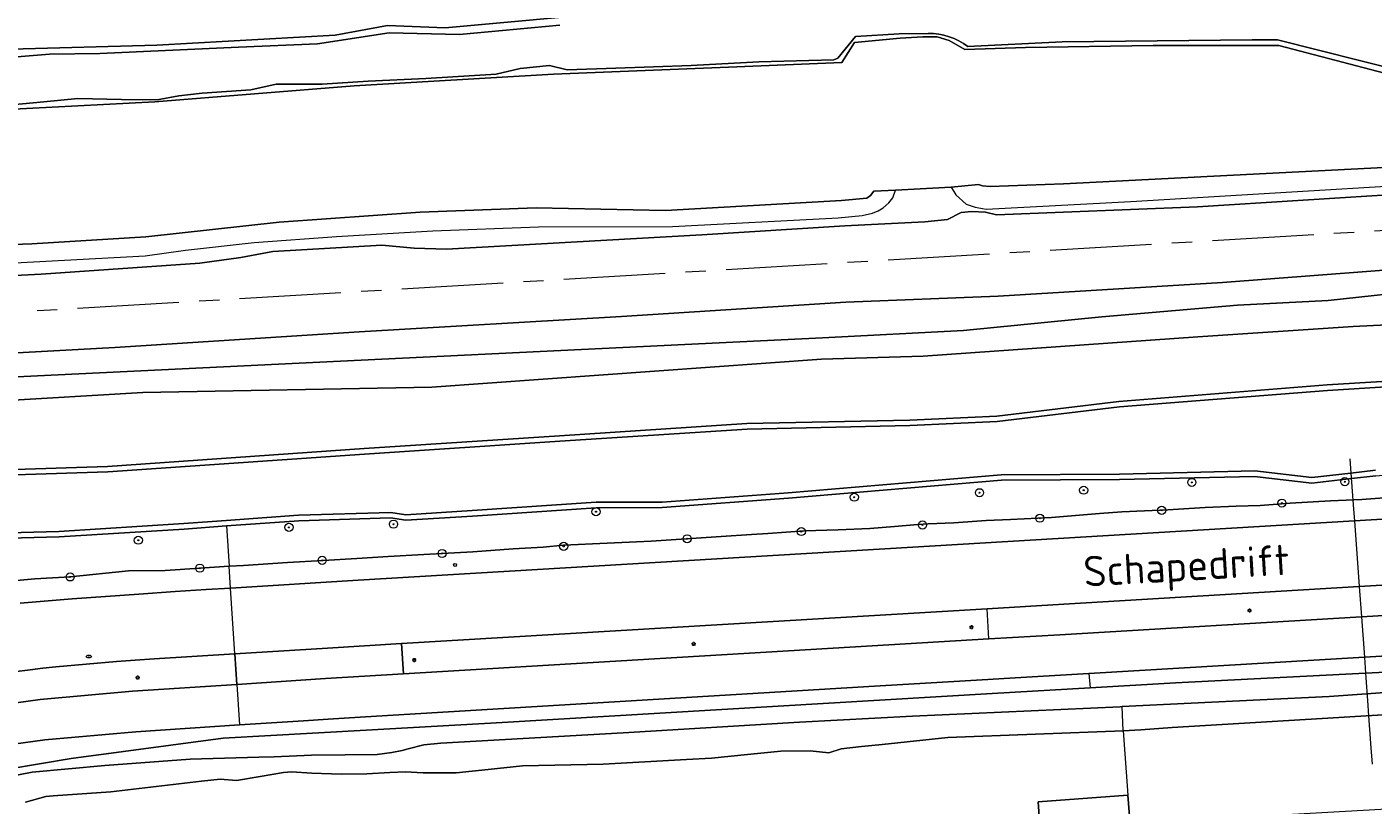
# Model space of a CAD drawing. Header units: metres. Extents: x 92650 to 117222, y 425801 to 461092.
# Tile 83 of 146: x 115309 to 115442, y 426870 to 426947. Entities that reach past the tile are written whole.
import ezdxf
from ezdxf.enums import TextEntityAlignment as Align

# ---------------------------------------------------------------- set-up
doc = ezdxf.new("R2010")
doc.units = ezdxf.units.M
doc.linetypes.add('AM-AS-SO', pattern=[16, 10, -2, 2, -2])
doc.layers.get('0').update_dxf_attribs({"color": 253, "linetype": 'CONTINUOUS', "lineweight": 15})
for name, color, linetype, lineweight in [('B-WE-AM-AS_SPOOR_TREIN-G', 253, 'AM-AS-SO', 15), ('B-WE-GR-BOOM-S', 253, 'CONTINUOUS', 15), ('B-WE-GR-GRAS-GV', 253, 'CONTINUOUS', 15), ('B-WE-GR-GROENVOORZIENING-GV', 253, 'CONTINUOUS', 15), ('B-WE-GR-STRUIK-GV', 253, 'CONTINUOUS', 15), ('B-WE-GW-TALUD_KRUIN-G', 253, 'CONTINUOUS', 15), ('B-WE-IE-MEUBILAIR-S', 253, 'CONTINUOUS', 15), ('B-WE-KW-KUNSTWERK_DUIKER-G', 253, 'CONTINUOUS', 15), ('B-WE-OG-TERREIN_BEGROEID-GV', 253, 'CONTINUOUS', 15), ('B-WE-OG-TERREIN_OEVER-GV', 253, 'CONTINUOUS', 15), ('B-WE-OG-TOPOGRAFIE-T18', 7, 'CONTINUOUS', 15), ('B-WE-OG-WATER-GV', 253, 'CONTINUOUS', 15), ('B-WE-OG-WATER_MEER-GV', 253, 'CONTINUOUS', 15), ('B-WE-OG-WATER_SLOOT-GV', 253, 'CONTINUOUS', 15), ('B-WE-OG-WEG-GV', 253, 'CONTINUOUS', 15), ('B-WE-VH-GESLOTENVERHARDING_ASFALT-GV', 253, 'CONTINUOUS', 15), ('B-WE-VH-HALFVERHARDING-GV', 253, 'CONTINUOUS', 15), ('B-WE-VH-OPENVERHARDING_BETONELEMENT-GV', 253, 'CONTINUOUS', 15), ('B-WE-VH-OPENVERHARDING_BETONSTRAATSTEEN-GV', 253, 'CONTINUOUS', 15)]:
    doc.layers.add(name, color=color, linetype=linetype, lineweight=lineweight)
doc.styles.add('NLCS-ISO', font='NLCS-ISO.ttf')
doc.styles.add('NLCS-ISO-M200-T18', font='NLCS-ISO.ttf', dxfattribs={"height": 0.36})

# ---------------------------------------------------------------- blocks, each defined once
blk = doc.blocks.new('SIE-MEUBILAIR_PAAL_LICHTMAST-SO')
for points in [[(-0.62, 0), (-1, 0)], [(-0.71, 0.71), (-0.44, 0.44)], [(0, 1), (0, 0.62)], [(0.44, 0.44), (0.71, 0.71)], [(1, 0), (0.62, 0)], [(-0.71, -0.71), (-0.44, -0.44)], [(0, -0.62), (0, -1)], [(0.44, -0.44), (0.71, -0.71)]]:
    blk.add_lwpolyline(points)
blk.add_circle((0, 0), 0.5)
blk = doc.blocks.new('SIE-MEUBILAIR_PAAL_VERKEERSBORD-SO')
blk.add_circle((0, 0), 0.75)
at = {"style": 'NLCS-ISO'}
blk.add_text('vb', height=0.75, dxfattribs=at).set_placement((0, 0.07), align=Align.MIDDLE_CENTER)
blk = doc.blocks.new('SIE-MEUBILAIR_PUT_KOLK-SO')
blk.add_ellipse((0, 0), major_axis=(1.25, 0), ratio=0.54)
at = {"style": 'NLCS-ISO'}
blk.add_text('klk', height=0.75, dxfattribs=at).set_placement((0.03, 0), align=Align.MIDDLE_CENTER)
blk = doc.blocks.new('SGR-BOOM_GBKN-SO')
at = {"linetype": 'ByBlock', "lineweight": 18}
h = blk.add_hatch(color=0, dxfattribs=at)
h.dxf.hatch_style = 1
edge = h.paths.add_edge_path()
edge.add_arc((0, 0), 0.25, 0, 360)
at = {"color": 0, "linetype": 'ByBlock', "lineweight": 18}
for radius in [2, 0.25]:
    blk.add_circle((0, 0), radius, dxfattribs=at)
at = {"color": 0, "linetype": 'ByBlock', "lineweight": 18, "style": 'NLCS-ISO'}
blk.add_attdef('SOORT', (2.5, 0), '', height=1.5, dxfattribs=at)

msp = doc.modelspace()

# ---------------------------------------------------------------- linework, layer by layer
at = {"layer": 'B-WE-AM-AS_SPOOR_TREIN-G', "transparency": 33554687, "flags": 128}
msp.add_lwpolyline([(116378.649, 426978.553), (116313.265, 426974.979), (116268.79, 426972.94), (116228.66, 426971.41), (116192.667, 426969.929), (116165.48, 426969.18), (116134, 426967.68), (116098.45, 426965.86), (115986.75, 426959.28), (115956.388, 426957.403), (115928.26, 426955.83), (115897.64, 426953.89), (115871.105, 426952.419), (115718.045, 426943.286), (115695.872, 426941.858), (115546.27, 426932.85), (115485.84, 426929.42), (115451.371, 426927.274), (115256.116, 426915.623), (115200.4, 426912.45), (115061.99, 426904.15), (114986.549, 426899.545), (114729.261, 426884.168), (114632.81, 426878.605), (114336.434, 426860.848), (114266.275, 426856.5), (114176.977, 426851.178), (114065.739, 426844.741), (114020.479, 426841.948), (113942.585, 426837.311), (113911.266, 426835.668), (113883.665, 426834.561), (113859.82, 426833.885), (113841.838, 426833.5), (113821.731, 426833.221), (113799.968, 426833.137), (113777.619, 426833.235), (113754.581, 426833.535), (113722.881, 426834.319), (113683.682, 426835.831), (113647.223, 426837.818), (113611.073, 426840.142), (113590.471, 426841.72), (113564.676, 426843.495), (113525.176, 426846.551), (113498.443, 426848.864), (113484.376, 426850.17), (113466.008, 426852.021), (113446.083, 426854.338), (113431.85, 426856.105), (113417.098, 426858.054), (113378.34, 426863.689), (113344.463, 426869.284), (113327.206, 426872.286), (113303.685, 426876.54)], dxfattribs=at)
at = {"layer": 'B-WE-GR-GRAS-GV', "transparency": 33554687, "flags": 128}
for points in [[(115307.813, 426944.656), (115322.152, 426945.054), (115339.729, 426946.037), (115344.883, 426946.989), (115350.545, 426946.753), (115368.215, 426948.377)], [(115459.773, 426933.865), (115411.461, 426931.385), (115404.25, 426931.113), (115403.507, 426931.188), (115403.087, 426931.332), (115400.415, 426931.065), (115400.871, 426930.292), (115401.875, 426929.393), (115402.789, 426929.074), (115403.866, 426928.894), (115418.098, 426929.655), (115446.541, 426931.354)], [(115281.749, 426921.002), (115310.757, 426922.498), (115326.38, 426923.579), (115330.418, 426924.133), (115333.569, 426924.723), (115344.33, 426925.332), (115347.49, 426925.037), (115350.683, 426924.943), (115375.834, 426926.357), (115389.921, 426927.234), (115397.819, 426927.625), (115400.061, 426927.872), (115401.391, 426928.572), (115402.448, 426928.659), (115403.802, 426928.586), (115404.879, 426928.341), (115424.682, 426929.121), (115455.917, 426931.084)], [(115297.118, 426922.994), (115321.013, 426924.282), (115324.961, 426924.862), (115331.753, 426925.606), (115339.839, 426926.185), (115349.343, 426926.74), (115359.74, 426927.15), (115372.971, 426927.178), (115389.293, 426928.034), (115391.644, 426928.274), (115392.672, 426928.498), (115393.217, 426928.714), (115393.704, 426929.029), (115394.255, 426929.525), (115394.654, 426930.012), (115394.909, 426930.768), (115392.802, 426930.66), (115392.474, 426930.242), (115392.112, 426929.962), (115389.607, 426929.737), (115372.28, 426928.764), (115359.54, 426929.031), (115348.083, 426928.579), (115334.201, 426927.603), (115321.056, 426926.164), (115309.834, 426925.483), (115297.777, 426925.061)], [(115400.415, 426931.065), (115394.909, 426930.768)], [(115451.2, 426923.505), (115427.147, 426921.669), (115405.035, 426920.305), (115390.045, 426919.727), (115367.936, 426918.319), (115342.072, 426916.793), (115318.024, 426915.245), (115295.725, 426914.046)], [(115298.85, 426911.907), (115387.724, 426916.208), (115401.632, 426916.941), (115415.265, 426918.271), (115428.61, 426919.423), (115437.542, 426919.883), (115447.819, 426921.002)], [(115455.494, 426918.089), (115440.022, 426917.314), (115424.721, 426916.296), (115397.651, 426914.388), (115387.651, 426914.116), (115349.259, 426911.357), (115320.766, 426910.826), (115306.333, 426909.972)], [(115300.023, 426902.976), (115317.293, 426903.538), (115342.581, 426905.287), (115361.824, 426906.568), (115380.274, 426907.757), (115396.326, 426908.101), (115404.908, 426908.506), (115416.931, 426909.942), (115437.439, 426911.568), (115454.704, 426912.632)]]:
    msp.add_lwpolyline(points, dxfattribs=at)
at = {"layer": 'B-WE-GR-GROENVOORZIENING-GV', "transparency": 33554687, "flags": 128}
for points in [[(115447.981, 426941.017), (115432.688, 426945.015), (115420.297, 426945.018), (115407.736, 426944.805), (115401.767, 426944.615), (115400.2, 426945.523), (115399.036, 426945.871), (115397.632, 426945.869), (115395.378, 426945.741), (115390.874, 426945.33), (115389.634, 426943.327), (115379.307, 426942.932), (115361.242, 426942.208), (115341.601, 426941.06), (115321.968, 426939.47), (115296.631, 426938.151)], [(115297.777, 426925.061), (115309.834, 426925.483), (115321.056, 426926.164), (115334.201, 426927.603), (115348.083, 426928.579), (115359.54, 426929.031), (115372.28, 426928.764), (115389.607, 426929.737), (115392.112, 426929.962), (115392.474, 426930.242), (115392.802, 426930.66), (115394.909, 426930.768), (115400.415, 426931.065), (115403.087, 426931.332), (115403.507, 426931.188), (115404.25, 426931.113), (115411.461, 426931.385), (115459.773, 426933.865)]]:
    msp.add_lwpolyline(points, dxfattribs=at)
at = {"layer": 'B-WE-GR-STRUIK-GV', "transparency": 33554687, "flags": 128}
for points in [[(115447.819, 426921.002), (115437.542, 426919.883), (115428.61, 426919.423), (115415.265, 426918.271), (115401.632, 426916.941), (115387.724, 426916.208), (115298.85, 426911.907)], [(115306.333, 426909.972), (115320.766, 426910.826), (115349.259, 426911.357), (115387.651, 426914.116), (115397.651, 426914.388), (115424.721, 426916.296), (115440.022, 426917.314), (115455.494, 426918.089)]]:
    msp.add_lwpolyline(points, dxfattribs=at)
at = {"layer": 'B-WE-GW-TALUD_KRUIN-G', "transparency": 33554687, "flags": 128}
for points in [[(115400.415, 426931.065), (115400.871, 426930.292), (115401.875, 426929.393), (115402.789, 426929.074), (115403.866, 426928.894), (115418.098, 426929.655), (115446.541, 426931.354), (115456.256, 426931.851), (115462.628, 426932.83), (115463.69, 426932.929), (115464.864, 426932.883), (115468.071, 426932.52), (115468.885, 426932.583), (115469.309, 426932.665), (115470.274, 426933.056), (115471.245, 426933.735), (115471.52, 426934.544), (115471.491, 426935.239)], [(115293.415, 426924.768), (115293.666, 426924.281), (115294.376, 426923.592), (115295.063, 426923.233), (115295.894, 426923.011), (115297.118, 426922.994), (115321.013, 426924.282), (115324.961, 426924.862), (115331.753, 426925.606), (115339.839, 426926.185), (115349.343, 426926.74), (115359.74, 426927.15), (115372.971, 426927.178), (115389.293, 426928.034), (115391.644, 426928.274), (115392.672, 426928.498), (115393.217, 426928.714), (115393.704, 426929.029), (115394.255, 426929.525), (115394.654, 426930.012), (115394.909, 426930.768)]]:
    msp.add_lwpolyline(points, dxfattribs=at)
at = {"layer": 'B-WE-KW-KUNSTWERK_DUIKER-G', "transparency": 33554687, "flags": 128}
for points in [[(115439.697, 426904.296), (115439.8, 426902.881)], [(115439.8, 426902.881), (115440.058, 426899.341)], [(115440.058, 426899.341), (115440.142, 426898.186)], [(115440.142, 426898.186), (115440.614, 426891.69)], [(115440.614, 426891.69), (115440.831, 426888.713)], [(115440.831, 426888.713), (115441.121, 426884.724)], [(115441.121, 426884.724), (115441.236, 426883.149)], [(115441.236, 426883.149), (115441.464, 426880.016)], [(115441.464, 426880.016), (115441.507, 426879.422)], [(115441.507, 426879.422), (115441.769, 426875.82)], [(115441.769, 426875.82), (115441.887, 426874.202)]]:
    msp.add_lwpolyline(points, dxfattribs=at)
at = {"layer": 'B-WE-OG-TERREIN_BEGROEID-GV', "transparency": 33554687, "flags": 128}
for points in [[(115442.258, 426902.62), (115439.861, 426902.346), (115435.929, 426901.896), (115430.303, 426902.555), (115417, 426902.243), (115405.368, 426902.181), (115384.386, 426900.401), (115371.943, 426899.493), (115365.441, 426899.462), (115353.254, 426898.651), (115346.672, 426898.24), (115345.18, 426898.46), (115336.137, 426898.181), (115329.008, 426897.668), (115329.27, 426893.694), (115330.706, 426893.788), (115335.026, 426894.069), (115338.552, 426894.278), (115341.866, 426894.475), (115344.957, 426894.658), (115348.461, 426894.867), (115350.258, 426894.958), (115353.292, 426895.112), (115357.258, 426895.41), (115360.214, 426895.584), (115362.232, 426895.772), (115366.535, 426895.974), (115370.838, 426896.177), (115377.74, 426896.635), (115380.752, 426896.835), (115382.362, 426896.942), (115385.956, 426897.18), (115389.288, 426897.295), (115392.385, 426897.434), (115394.813, 426897.621), (115397.13, 426897.798), (115398.146, 426897.876), (115400.687, 426897.989), (115403.865, 426898.215), (115406.26, 426898.294), (115410.303, 426898.49), (115415.032, 426898.885), (115417.236, 426899.068), (115419.461, 426899.169), (115421.75, 426899.262), (115425.43, 426899.479), (115428.483, 426899.634), (115430.854, 426899.701), (115433.794, 426899.922), (115437.78, 426900.147), (115440.862, 426900.267), (115443.067, 426900.451)], [(115329.008, 426897.668), (115324.856, 426897.369), (115312.516, 426896.587), (115303.845, 426896.368)], [(115307.591, 426892.221), (115310.136, 426892.459), (115313.611, 426892.647), (115319.365, 426893.234), (115322.981, 426893.286), (115326.386, 426893.507), (115329.27, 426893.694)], [(115456.925, 426883.936), (115441.236, 426883.149), (115422.508, 426882.21), (115414.106, 426881.715), (115404.452, 426881.146), (115356.178, 426878.301), (115342.784, 426877.543), (115328.698, 426876.745), (115313.726, 426874.767), (115298.066, 426872.115)], [(115304.095, 426872.302), (115309.86, 426873.399), (115317.016, 426874.071), (115325.437, 426874.699), (115332.207, 426874.889), (115333.699, 426874.923), (115337.401, 426875.072), (115340.719, 426875.123), (115343.862, 426875.162), (115345.289, 426875.339), (115346.329, 426875.527), (115346.921, 426875.711), (115348.449, 426876.11), (115350.143, 426876.268), (115368.092, 426877.268), (115385.458, 426878.346), (115396.594, 426878.931), (115417.051, 426879.853), (115417.253, 426879.863), (115437.638, 426880.863), (115447.261, 426881.543)]]:
    msp.add_lwpolyline(points, dxfattribs=at)
at = {"layer": 'B-WE-OG-TERREIN_OEVER-GV', "transparency": 33554687, "flags": 128}
for points in [[(115368.215, 426948.377), (115350.545, 426946.753), (115344.883, 426946.989), (115339.729, 426946.037), (115322.152, 426945.054), (115307.813, 426944.656)], [(115210.567, 426936.122), (115218.574, 426936.928), (115220.493, 426937.461), (115225.335, 426938.805), (115233.388, 426939.331), (115242.976, 426939.956), (115247.793, 426941.191), (115251.492, 426941.452), (115257.041, 426941.343), (115266.55, 426941.583), (115271.925, 426942.192), (115279.867, 426942.41), (115284.539, 426940.662), (115289.827, 426941.032), (115292.286, 426942.273), (115298.596, 426943.275), (115303.971, 426943.536), (115311.565, 426944.167), (115316.548, 426944.245), (115330.213, 426944.852), (115337.975, 426945.196), (115345.041, 426946.265), (115351.961, 426946.091), (115361.84, 426947.027)], [(115296.631, 426938.151), (115321.968, 426939.47), (115341.601, 426941.06), (115361.242, 426942.208), (115379.307, 426942.932), (115389.634, 426943.327), (115390.874, 426945.33), (115395.378, 426945.741), (115397.632, 426945.869), (115399.036, 426945.871), (115400.2, 426945.523), (115401.767, 426944.615), (115407.736, 426944.805), (115420.297, 426945.018), (115432.688, 426945.015), (115447.981, 426941.017)], [(115398.145, 426946.21), (115395.273, 426946.172), (115390.97, 426945.898), (115389.23, 426943.783), (115388.844, 426943.609), (115381.458, 426943.41), (115374.804, 426943.039), (115367.37, 426942.788), (115362.571, 426942.626), (115360.842, 426943.037), (115357.958, 426942.751), (115355.583, 426942.191), (115348.669, 426941.755), (115342.965, 426941.514), (115338.448, 426941.221), (115333.922, 426941.196), (115331.423, 426940.648), (115326.623, 426940.337), (115324.311, 426940.06), (115322.184, 426939.648), (115318.669, 426939.712), (115314.37, 426939.79), (115311.012, 426939.469), (115305.731, 426938.965)], [(115444.801, 426942.487), (115432.558, 426945.589), (115430.053, 426945.589), (115411.348, 426945.394), (115402.057, 426944.929)], [(115454.704, 426912.632), (115437.439, 426911.568), (115416.931, 426909.942), (115404.908, 426908.506), (115396.326, 426908.101), (115380.274, 426907.757), (115361.824, 426906.568), (115342.581, 426905.287), (115317.293, 426903.538), (115300.023, 426902.976)], [(115300.047, 426902.438), (115317.32, 426903), (115342.617, 426904.75), (115361.859, 426906.031), (115380.297, 426907.219), (115396.344, 426907.563), (115404.953, 426907.969), (115416.984, 426909.406), (115437.477, 426911.031), (115454.734, 426912.094)], [(115303.845, 426896.368), (115312.516, 426896.587), (115324.856, 426897.369), (115329.008, 426897.668), (115336.137, 426898.181), (115345.18, 426898.46), (115346.672, 426898.24), (115353.254, 426898.651), (115365.441, 426899.462), (115371.943, 426899.493), (115384.386, 426900.401), (115405.368, 426902.181), (115417, 426902.243), (115430.303, 426902.555), (115435.929, 426901.896), (115439.861, 426902.346), (115442.258, 426902.62), (115459.236, 426904.184), (115472.15, 426906.086), (115478.746, 426905.936)], [(115442.203, 426903.156), (115439.8, 426902.881), (115435.93, 426902.438), (115430.328, 426903.094), (115416.992, 426902.781), (115405.344, 426902.719), (115384.344, 426900.938), (115371.922, 426900.031), (115365.422, 426900), (115353.219, 426899.188), (115346.695, 426898.781), (115345.211, 426899), (115336.109, 426898.719), (115328.969, 426898.205), (115324.82, 426897.906), (115312.492, 426897.125), (115303.828, 426896.906)], [(115447.261, 426881.543), (115437.638, 426880.863), (115417.253, 426879.863)], [(115309.203, 426870.451), (115311.226, 426871.012), (115311.925, 426871.063), (115317.61, 426871.484), (115326.55, 426872.516), (115328.405, 426872.73), (115329.993, 426872.57), (115332.346, 426872.967), (115334.644, 426873.372), (115335.411, 426873.451), (115337.408, 426873.298), (115340.303, 426873.219), (115342.855, 426873.228), (115345.12, 426873.385), (115346.648, 426873.454), (115348.379, 426873.356), (115351.626, 426873.356), (115354.801, 426873.682), (115358.166, 426874.027), (115366.128, 426874.204), (115374.323, 426874.641), (115376.806, 426874.774), (115380.335, 426875.141), (115383.628, 426875.484), (115386.523, 426875.521), (115388.343, 426875.307), (115389.574, 426875.718), (115391.589, 426875.932), (115393.605, 426876.146), (115400.072, 426876.833), (115417.36, 426877.496), (115417.253, 426879.863), (115417.051, 426879.853), (115396.594, 426878.931), (115385.458, 426878.346), (115368.092, 426877.268), (115350.143, 426876.268), (115348.449, 426876.11), (115346.921, 426875.711), (115346.329, 426875.527), (115345.289, 426875.339), (115343.862, 426875.162), (115340.719, 426875.123), (115337.401, 426875.072), (115333.699, 426874.923), (115332.207, 426874.889), (115325.437, 426874.699), (115317.016, 426874.071), (115309.86, 426873.399), (115304.095, 426872.302)], [(115417.36, 426877.496), (115419.108, 426877.563), (115422.189, 426877.804), (115436.945, 426878.696), (115446.757, 426879.29)]]:
    msp.add_lwpolyline(points, dxfattribs=at)
at = {"layer": 'B-WE-OG-TERREIN_OEVER-GV', "transparency": 33554687}
msp.add_lwpolyline([(115402.057, 426944.929, 0.1577169), (115398.145, 426946.21)], format="xyb", dxfattribs=at)
at = {"layer": 'B-WE-OG-WATER-GV', "transparency": 33554687, "flags": 128}
for points in [[(115361.84, 426947.027), (115351.961, 426946.091), (115345.041, 426946.265), (115337.975, 426945.196), (115330.213, 426944.852), (115316.548, 426944.245), (115311.565, 426944.167), (115303.971, 426943.536), (115298.596, 426943.275), (115292.286, 426942.273), (115289.827, 426941.032), (115284.539, 426940.662), (115279.867, 426942.41), (115271.925, 426942.192), (115266.55, 426941.583), (115257.041, 426941.343), (115251.492, 426941.452), (115247.793, 426941.191), (115242.976, 426939.956), (115233.388, 426939.331), (115225.335, 426938.805), (115220.493, 426937.461), (115218.574, 426936.928), (115210.567, 426936.122)], [(115305.731, 426938.965), (115311.012, 426939.469), (115314.37, 426939.79), (115318.669, 426939.712), (115322.184, 426939.648), (115324.311, 426940.06), (115326.623, 426940.337), (115331.423, 426940.648), (115333.922, 426941.196), (115338.448, 426941.221), (115342.965, 426941.514), (115348.669, 426941.755), (115355.583, 426942.191), (115357.958, 426942.751), (115360.842, 426943.037), (115362.571, 426942.626), (115367.37, 426942.788), (115374.804, 426943.039), (115381.458, 426943.41), (115388.844, 426943.609), (115389.23, 426943.783), (115390.97, 426945.898), (115395.273, 426946.172), (115398.145, 426946.21)], [(115402.057, 426944.929), (115411.348, 426945.394), (115430.053, 426945.589), (115432.558, 426945.589), (115444.801, 426942.487), (115451.574, 426940.771), (115458.838, 426940.215), (115460.004, 426940.273), (115468.537, 426942.368), (115471.857, 426942.815), (115475.208, 426942.873), (115475.943, 426942.613), (115477.445, 426941.197), (115478.701, 426940.952), (115483.639, 426940.995), (115485.513, 426940.888), (115487.502, 426940.541), (115488.871, 426939.806), (115490.046, 426938.789), (115491.049, 426937.437), (115492.396, 426935.517), (115494.58, 426935.639), (115495.579, 426935.694), (115497.616, 426935.808)]]:
    msp.add_lwpolyline(points, dxfattribs=at)
at = {"layer": 'B-WE-OG-WATER-GV', "transparency": 33554687}
msp.add_lwpolyline([(115398.145, 426946.21, -0.1577169), (115402.057, 426944.929)], format="xyb", dxfattribs=at)
at = {"layer": 'B-WE-OG-WATER_MEER-GV', "transparency": 33554687, "flags": 128}
for points in [[(115454.734, 426912.094), (115437.477, 426911.031), (115416.984, 426909.406), (115404.953, 426907.969), (115396.344, 426907.563), (115380.297, 426907.219), (115361.859, 426906.031), (115342.617, 426904.75), (115317.32, 426903), (115300.047, 426902.438)], [(115303.828, 426896.906), (115312.492, 426897.125), (115324.82, 426897.906), (115328.969, 426898.205), (115336.109, 426898.719), (115345.211, 426899), (115346.695, 426898.781), (115353.219, 426899.188), (115365.422, 426900), (115371.922, 426900.031), (115384.344, 426900.938), (115405.344, 426902.719), (115416.992, 426902.781), (115430.328, 426903.094), (115435.93, 426902.438), (115439.8, 426902.881), (115442.203, 426903.156)]]:
    msp.add_lwpolyline(points, dxfattribs=at)
at = {"layer": 'B-WE-OG-WATER_SLOOT-GV', "transparency": 33554687, "flags": 128}
msp.add_lwpolyline([(115417.36, 426877.496), (115417.817, 426871.143), (115418.03, 426868.291), (115419.513, 426868.448), (115444.473, 426869.874), (115455.121, 426870.459), (115481.537, 426872.455), (115481.067, 426880.077), (115480.552, 426880.825), (115479.94, 426881.297), (115479.431, 426881.43), (115478.596, 426881.493), (115459.956, 426880.299), (115454.105, 426879.924), (115451.403, 426879.631), (115448.783, 426879.661), (115446.757, 426879.29), (115436.945, 426878.696), (115422.189, 426877.804), (115419.108, 426877.563)], close=True, dxfattribs=at)
for points in [[(115417.36, 426877.496), (115400.072, 426876.833), (115393.605, 426876.146), (115391.589, 426875.932), (115389.574, 426875.718), (115388.343, 426875.307), (115386.523, 426875.521), (115383.628, 426875.484), (115380.335, 426875.141), (115376.806, 426874.774), (115374.323, 426874.641), (115366.128, 426874.204), (115358.166, 426874.027), (115354.801, 426873.682), (115351.626, 426873.356), (115348.379, 426873.356), (115346.648, 426873.454), (115345.12, 426873.385), (115342.855, 426873.228), (115340.303, 426873.219), (115337.408, 426873.298), (115335.411, 426873.451), (115334.644, 426873.372), (115332.346, 426872.967), (115329.993, 426872.57), (115328.405, 426872.73), (115326.55, 426872.516), (115317.61, 426871.484), (115311.925, 426871.063), (115311.226, 426871.012), (115309.203, 426870.451)], [(115288.975, 426859.909), (115309.776, 426861.711), (115309.892, 426861.799), (115310.894, 426861.868), (115334.572, 426863.365), (115342.939, 426863.765), (115346.688, 426863.771), (115349.449, 426863.864), (115354.819, 426864.171), (115377.534, 426865.466), (115384.443, 426865.86), (115400.866, 426867.048), (115409.214, 426867.16), (115408.965, 426870.481), (115417.817, 426871.143)]]:
    msp.add_lwpolyline(points, dxfattribs=at)
at = {"layer": 'B-WE-OG-WEG-GV', "transparency": 33554687, "flags": 128}
for points in [[(115329.412, 426891.544), (115342.003, 426892.326), (115388.923, 426895.135), (115440.142, 426898.186), (115479.028, 426900.502), (115526.273, 426903.328), (115554.327, 426905.008)], [(115443.067, 426900.451), (115440.862, 426900.267), (115437.78, 426900.147), (115433.794, 426899.922), (115430.854, 426899.701), (115428.483, 426899.634), (115425.43, 426899.479), (115421.75, 426899.262), (115419.461, 426899.169), (115417.236, 426899.068), (115415.032, 426898.885), (115410.303, 426898.49), (115406.26, 426898.294), (115403.865, 426898.215), (115400.687, 426897.989), (115398.146, 426897.876), (115397.13, 426897.798), (115394.813, 426897.621), (115392.385, 426897.434), (115389.288, 426897.295), (115385.956, 426897.18), (115382.362, 426896.942), (115380.752, 426896.835), (115377.74, 426896.635), (115370.838, 426896.177), (115366.535, 426895.974), (115362.232, 426895.772), (115360.214, 426895.584), (115357.258, 426895.41), (115353.292, 426895.112), (115350.258, 426894.958), (115348.461, 426894.867), (115344.957, 426894.658), (115341.866, 426894.475), (115338.552, 426894.278), (115335.026, 426894.069), (115330.706, 426893.788), (115329.27, 426893.694)], [(115308.686, 426890.075), (115313.811, 426890.477), (115320.391, 426890.956), (115323.951, 426891.198), (115327.003, 426891.394), (115329.412, 426891.544), (115329.27, 426893.694), (115326.386, 426893.507), (115322.981, 426893.286), (115319.365, 426893.234), (115313.611, 426892.647), (115310.136, 426892.459), (115307.591, 426892.221)], [(115404.125, 426886.542), (115411.099, 426886.955), (115440.831, 426888.713), (115479.457, 426891.003), (115479.322, 426893.992), (115470.126, 426893.43), (115440.614, 426891.69), (115411.501, 426889.961), (115403.949, 426889.513)], [(115413.977, 426883.118), (115406.701, 426882.688), (115404.03, 426882.53), (115392.862, 426881.869), (115342.726, 426878.861), (115339.021, 426878.639), (115336.591, 426878.478), (115330.307, 426878.061), (115320.069, 426877.394), (115311.102, 426876.593), (115304.175, 426875.628)], [(115298.066, 426872.115), (115313.726, 426874.767), (115328.698, 426876.745), (115342.784, 426877.543), (115356.178, 426878.301), (115404.452, 426881.146), (115414.106, 426881.715)]]:
    msp.add_lwpolyline(points, dxfattribs=at)
for points in [[(115346.26, 426886.075), (115346.439, 426883.091), (115392.626, 426885.862), (115404.125, 426886.542), (115403.949, 426889.513)], [(115484.652, 426887.304), (115479.638, 426887.006), (115441.121, 426884.724), (115413.977, 426883.118), (115414.106, 426881.715), (115422.508, 426882.21), (115441.236, 426883.149), (115456.925, 426883.936), (115483.753, 426885.657), (115484.752, 426885.712)], [(115330.042, 426882.051), (115329.842, 426885.065), (115321.898, 426884.576), (115320.025, 426884.449), (115318.17, 426884.303), (115312.21, 426883.789), (115310.93, 426883.652), (115309.677, 426883.497), (115308.07, 426883.278), (115305.401, 426882.88), (115302.736, 426882.448), (115300.7, 426882.093), (115298.376, 426881.664), (115296.391, 426881.283), (115294.574, 426880.921), (115292.936, 426880.579), (115291.433, 426877.131), (115297.638, 426878.464), (115303.525, 426879.576), (115310.645, 426880.568), (115319.759, 426881.382)]]:
    msp.add_lwpolyline(points, close=True, dxfattribs=at)
at = {"layer": 'B-WE-VH-GESLOTENVERHARDING_ASFALT-GV', "transparency": 33554687, "flags": 128}
for points in [[(115329.842, 426885.065), (115338.981, 426885.641), (115346.26, 426886.075), (115403.949, 426889.513), (115411.501, 426889.961), (115440.614, 426891.69), (115470.126, 426893.43), (115479.322, 426893.992), (115479.028, 426900.502), (115440.142, 426898.186), (115388.923, 426895.135), (115342.003, 426892.326), (115329.412, 426891.544)], [(115308.07, 426883.278), (115309.677, 426883.497), (115310.93, 426883.652), (115312.21, 426883.789), (115318.17, 426884.303), (115320.025, 426884.449), (115321.898, 426884.576), (115329.842, 426885.065), (115329.412, 426891.544), (115327.003, 426891.394), (115323.951, 426891.198), (115320.391, 426890.956), (115313.811, 426890.477), (115308.686, 426890.075)], [(115479.457, 426891.003), (115440.831, 426888.713), (115411.099, 426886.955), (115404.125, 426886.542), (115392.626, 426885.862), (115346.439, 426883.091), (115338.768, 426882.631), (115330.042, 426882.051), (115330.307, 426878.061), (115336.591, 426878.478), (115339.021, 426878.639), (115342.726, 426878.861), (115392.862, 426881.869), (115404.03, 426882.53), (115406.701, 426882.688), (115413.977, 426883.118), (115441.121, 426884.724), (115479.638, 426887.006)], [(115330.042, 426882.051), (115319.759, 426881.382), (115310.645, 426880.568), (115303.525, 426879.576)], [(115304.175, 426875.628), (115311.102, 426876.593), (115320.069, 426877.394), (115330.307, 426878.061)]]:
    msp.add_lwpolyline(points, dxfattribs=at)
at = {"layer": 'B-WE-VH-HALFVERHARDING-GV', "transparency": 33554687, "flags": 128}
for points in [[(115149.72, 426905.317), (115195.095, 426908.403), (115216.476, 426909.413), (115225.355, 426909.966), (115245.642, 426911.228), (115265.877, 426912.168), (115295.725, 426914.046), (115318.024, 426915.245), (115342.072, 426916.793), (115367.936, 426918.319), (115390.045, 426919.727), (115405.035, 426920.305), (115427.147, 426921.669), (115451.2, 426923.505), (115466.093, 426924.076), (115494.951, 426925.828), (115498.856, 426926.065), (115508.109, 426926.693), (115523.342, 426927.617), (115528.379, 426927.868), (115528.35, 426928.347), (115528.285, 426929.399), (115528.237, 426930.19), (115591.197, 426933.942)], [(115455.917, 426931.084), (115424.682, 426929.121), (115404.879, 426928.341), (115403.802, 426928.586), (115402.448, 426928.659), (115401.391, 426928.572), (115400.061, 426927.872), (115397.819, 426927.625), (115389.921, 426927.234), (115375.834, 426926.357), (115350.683, 426924.943), (115347.49, 426925.037), (115344.33, 426925.332), (115333.569, 426924.723), (115330.418, 426924.133), (115326.38, 426923.579), (115310.757, 426922.498), (115281.749, 426921.002)]]:
    msp.add_lwpolyline(points, dxfattribs=at)
at = {"layer": 'B-WE-VH-OPENVERHARDING_BETONELEMENT-GV', "transparency": 33554687, "flags": 128}
msp.add_lwpolyline([(115330.042, 426882.051), (115338.768, 426882.631), (115346.439, 426883.091), (115346.26, 426886.075), (115338.981, 426885.641), (115329.842, 426885.065)], close=True, dxfattribs=at)
at = {"layer": 'B-WE-VH-OPENVERHARDING_BETONSTRAATSTEEN-GV', "transparency": 33554687, "flags": 128}
msp.add_lwpolyline([(115418.121, 426866.799), (115418.103, 426867.093), (115418.03, 426868.291), (115417.817, 426871.143), (115408.965, 426870.481), (115409.214, 426867.16), (115409.336, 426866.151), (115415.922, 426866.637), (115415.989, 426866.642)], close=True, dxfattribs=at)

# ---------------------------------------------------------------- block references
at = {"layer": 'B-WE-GR-BOOM-S', "transparency": 33554687, "xscale": 0.2, "yscale": 0.2, "zscale": 0.2}
for p in [(115403.198, 426900.945), (115413.464, 426901.192), (115424.118, 426901.962), (115439.188, 426902.03), (115390.867, 426900.502), (115432.994, 426899.922), (115365.42, 426899.078), (115409.147, 426898.434), (115421.149, 426899.213), (115335.169, 426897.529), (115345.471, 426897.844), (115385.648, 426897.12), (115397.585, 426897.767), (115320.332, 426896.261), (115362.232, 426895.664), (115374.397, 426896.406), (115338.444, 426894.278), (115350.258, 426894.958), (115326.386, 426893.507), (115313.611, 426892.647)]:
    msp.add_blockref('SGR-BOOM_GBKN-SO', p, dxfattribs=at)
at = {"layer": 'B-WE-IE-MEUBILAIR-S', "transparency": 33554687, "xscale": 0.2, "yscale": 0.2, "zscale": 0.2}
for name, p in [('SIE-MEUBILAIR_PAAL_VERKEERSBORD-SO', (115351.538, 426893.825)), ('SIE-MEUBILAIR_PAAL_LICHTMAST-SO', (115429.805, 426889.351)), ('SIE-MEUBILAIR_PAAL_LICHTMAST-SO', (115402.4, 426887.685)), ('SIE-MEUBILAIR_PAAL_LICHTMAST-SO', (115375.04, 426886.053)), ('SIE-MEUBILAIR_PUT_KOLK-SO', (115315.453, 426884.797)), ('SIE-MEUBILAIR_PAAL_LICHTMAST-SO', (115347.511, 426884.456)), ('SIE-MEUBILAIR_PAAL_LICHTMAST-SO', (115320.263, 426882.736))]:
    msp.add_blockref(name, p, dxfattribs=at)

# ---------------------------------------------------------------- texts
at = {"layer": 'B-WE-OG-TOPOGRAFIE-T18', "transparency": 33554687, "style": 'NLCS-ISO-M200-T18'}
msp.add_text('Schapedrift', height=3, rotation=3.4, dxfattribs=at).set_placement((115423.613, 426893.32), align=Align.MIDDLE)

doc.saveas('drawing.dxf')
